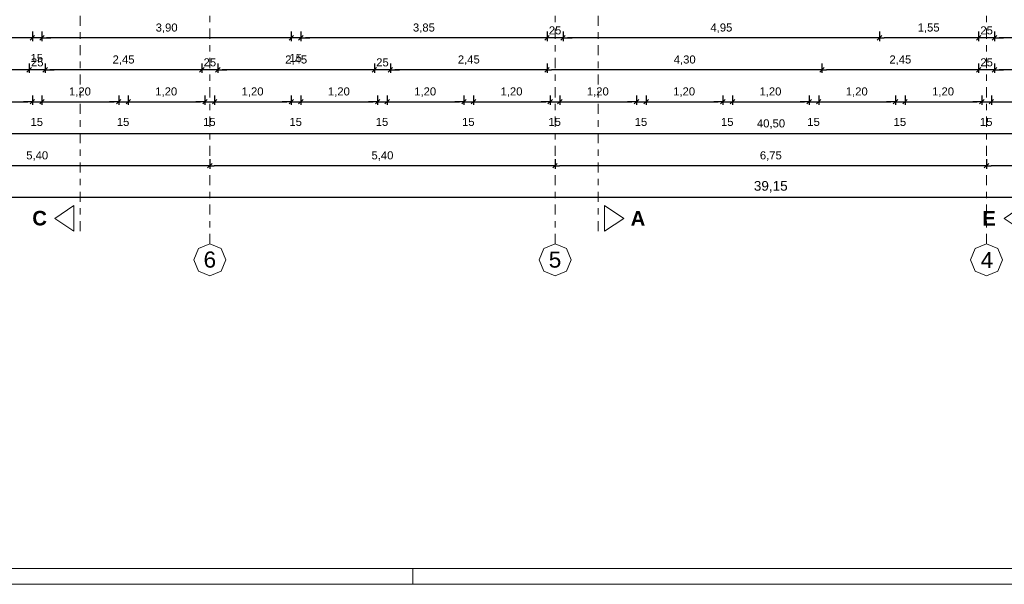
# Model space of a CAD drawing. Header units: metres. Extents: x -45.2 to 14.3, y -31.8 to 10.2.
# Tile 19 of 152: x -31.3 to -15.9, y -31.8 to -23. Entities that reach past the tile are written whole.
import ezdxf

# ---------------------------------------------------------------- set-up
doc = ezdxf.new("R2010")
doc.units = ezdxf.units.M
doc.header["$LTSCALE"] = 0.05
doc.linetypes.add('Achsen 01', pattern=[5.291531, 3.175, -1.058062, 0.352704, -0.705764])
doc.layers.get('0').update_dxf_attribs({"lineweight": 25})
doc.layers.add('AV1-Achsen', color=1, linetype='Achsen 01', lineweight=18, true_color=0xff0000)
for name, color, linetype, lineweight in [('AV1-Planrahmen', 7, 'Continuous', 9), ('AV1-Schnitt Achsen', 7, 'Achsen 01', 18), ('Bemaßung-Bemaßung', 7, 'Continuous', 9), ('Keine', 7, 'Continuous', 9)]:
    doc.layers.add(name, color=color, linetype=linetype, lineweight=lineweight)
doc.styles.add('Arial', font='arial.ttf')
doc.styles.add('Arial (bold)', font='arialbd.ttf')

# ---------------------------------------------------------------- blocks, each defined once
blk = doc.blocks.new('Group')
at = {"layer": 'AV1-Planrahmen', "color": 7}
blk.add_line((-0.1945, -0.4205), (-0.1945, -0.4155), dxfattribs=at)
at = {"layer": 'AV1-Planrahmen', "color": 7, "flags": 128}
for points in [[(-0.5945, -0.4205), (-0.5945, 0.4205), (0.5945, 0.4205), (0.5945, -0.4205)], [(-0.5695, -0.4155), (-0.5695, 0.4155), (0.4045, 0.4155), (0.4045, -0.4155)]]:
    blk.add_lwpolyline(points, close=True, dxfattribs=at)

msp = doc.modelspace()

# ---------------------------------------------------------------- linework, layer by layer
at = {"color": 0, "linetype": 'Continuous', "lineweight": 15}
for p, q in [((-31.09, -23.24), (-31.16, -23.31)), ((-31.09, -23.24), (-31.16, -23.31)), ((-31.01, -23.31), (-30.94, -23.24)), ((-31.01, -23.31), (-30.94, -23.24)), ((-27.04, -23.24), (-27.11, -23.31)), ((-27.04, -23.24), (-27.11, -23.31)), ((-26.96, -23.31), (-26.89, -23.24)), ((-26.96, -23.31), (-26.89, -23.24)), ((-23.04, -23.24), (-23.11, -23.31)), ((-23.04, -23.24), (-23.11, -23.31)), ((-22.86, -23.31), (-22.79, -23.24)), ((-22.86, -23.31), (-22.79, -23.24)), ((-17.84, -23.24), (-17.91, -23.31)), ((-17.91, -23.31), (-17.84, -23.24)), ((-16.29, -23.24), (-16.36, -23.31)), ((-16.29, -23.24), (-16.36, -23.31)), ((-16.11, -23.31), (-16.04, -23.24)), ((-16.11, -23.31), (-16.04, -23.24)), ((-31.14, -23.74), (-31.21, -23.81)), ((-31.14, -23.74), (-31.21, -23.81)), ((-30.96, -23.81), (-30.89, -23.74)), ((-30.96, -23.81), (-30.89, -23.74)), ((-28.44, -23.74), (-28.51, -23.81)), ((-28.44, -23.74), (-28.51, -23.81)), ((-28.26, -23.81), (-28.19, -23.74)), ((-28.26, -23.81), (-28.19, -23.74)), ((-25.74, -23.74), (-25.81, -23.81)), ((-25.74, -23.74), (-25.81, -23.81)), ((-25.56, -23.81), (-25.49, -23.74)), ((-25.56, -23.81), (-25.49, -23.74)), ((-23.04, -23.74), (-23.11, -23.81)), ((-23.11, -23.81), (-23.04, -23.74)), ((-18.74, -23.74), (-18.81, -23.81)), ((-18.81, -23.81), (-18.74, -23.74)), ((-16.29, -23.74), (-16.36, -23.81)), ((-16.29, -23.74), (-16.36, -23.81)), ((-16.11, -23.81), (-16.04, -23.74)), ((-16.11, -23.81), (-16.04, -23.74)), ((-31.09, -24.24), (-31.16, -24.31)), ((-31.09, -24.24), (-31.16, -24.31)), ((-31.01, -24.31), (-30.94, -24.24)), ((-31.01, -24.31), (-30.94, -24.24)), ((-29.74, -24.24), (-29.81, -24.31)), ((-29.74, -24.24), (-29.81, -24.31)), ((-29.66, -24.31), (-29.59, -24.24)), ((-29.66, -24.31), (-29.59, -24.24)), ((-28.39, -24.24), (-28.46, -24.31)), ((-28.39, -24.24), (-28.46, -24.31)), ((-28.31, -24.31), (-28.24, -24.24)), ((-28.31, -24.31), (-28.24, -24.24)), ((-27.04, -24.24), (-27.11, -24.31)), ((-27.04, -24.24), (-27.11, -24.31)), ((-26.96, -24.31), (-26.89, -24.24)), ((-26.96, -24.31), (-26.89, -24.24)), ((-25.69, -24.24), (-25.76, -24.31)), ((-25.69, -24.24), (-25.76, -24.31)), ((-25.61, -24.31), (-25.54, -24.24)), ((-25.61, -24.31), (-25.54, -24.24)), ((-24.34, -24.24), (-24.41, -24.31)), ((-24.34, -24.24), (-24.41, -24.31)), ((-24.26, -24.31), (-24.19, -24.24)), ((-24.26, -24.31), (-24.19, -24.24)), ((-22.99, -24.24), (-23.06, -24.31)), ((-22.99, -24.24), (-23.06, -24.31)), ((-22.91, -24.31), (-22.84, -24.24)), ((-22.91, -24.31), (-22.84, -24.24)), ((-21.64, -24.24), (-21.71, -24.31)), ((-21.64, -24.24), (-21.71, -24.31)), ((-21.56, -24.31), (-21.49, -24.24)), ((-21.56, -24.31), (-21.49, -24.24)), ((-20.29, -24.24), (-20.36, -24.31)), ((-20.29, -24.24), (-20.36, -24.31)), ((-20.21, -24.31), (-20.14, -24.24)), ((-20.21, -24.31), (-20.14, -24.24)), ((-18.94, -24.24), (-19.01, -24.31)), ((-18.94, -24.24), (-19.01, -24.31)), ((-18.86, -24.31), (-18.79, -24.24)), ((-18.86, -24.31), (-18.79, -24.24)), ((-17.59, -24.24), (-17.66, -24.31)), ((-17.59, -24.24), (-17.66, -24.31)), ((-17.51, -24.31), (-17.44, -24.24)), ((-17.51, -24.31), (-17.44, -24.24)), ((-16.24, -24.24), (-16.31, -24.31)), ((-16.24, -24.24), (-16.31, -24.31)), ((-16.16, -24.31), (-16.09, -24.24)), ((-16.16, -24.31), (-16.09, -24.24)), ((-28.315, -25.24), (-28.385, -25.31)), ((-28.385, -25.31), (-28.315, -25.24)), ((-22.915, -25.24), (-22.985, -25.31)), ((-22.985, -25.31), (-22.915, -25.24)), ((-16.165, -25.24), (-16.235, -25.31)), ((-16.235, -25.31), (-16.165, -25.24))]:
    msp.add_line(p, q, dxfattribs=at)
at = {"color": 0, "linetype": 'ByBlock', "lineweight": -2}
for p, q in [((-31.125, -23.275), (-31.196, -23.275)), ((-31.125, -23.275), (-31.196, -23.275)), ((-30.975, -23.275), (-30.904, -23.275)), ((-30.975, -23.275), (-30.904, -23.275)), ((-27.075, -23.275), (-27.146, -23.275)), ((-27.075, -23.275), (-27.146, -23.275)), ((-26.925, -23.275), (-26.854, -23.275)), ((-26.925, -23.275), (-26.854, -23.275)), ((-23.075, -23.275), (-23.146, -23.275)), ((-23.075, -23.275), (-23.146, -23.275)), ((-22.825, -23.275), (-22.754, -23.275)), ((-22.825, -23.275), (-22.754, -23.275)), ((-17.875, -23.275), (-17.946, -23.275)), ((-17.875, -23.275), (-17.804, -23.275)), ((-16.325, -23.275), (-16.396, -23.275)), ((-16.325, -23.275), (-16.396, -23.275)), ((-16.075, -23.275), (-16.004, -23.275)), ((-16.075, -23.275), (-16.004, -23.275)), ((-31.175, -23.775), (-31.246, -23.775)), ((-31.175, -23.775), (-31.246, -23.775)), ((-30.925, -23.775), (-30.854, -23.775)), ((-30.925, -23.775), (-30.854, -23.775)), ((-28.475, -23.775), (-28.546, -23.775)), ((-28.475, -23.775), (-28.546, -23.775)), ((-28.225, -23.775), (-28.154, -23.775)), ((-28.225, -23.775), (-28.154, -23.775)), ((-25.775, -23.775), (-25.846, -23.775)), ((-25.775, -23.775), (-25.846, -23.775)), ((-25.525, -23.775), (-25.454, -23.775)), ((-25.525, -23.775), (-25.454, -23.775)), ((-23.075, -23.775), (-23.146, -23.775)), ((-23.075, -23.775), (-23.004, -23.775)), ((-18.775, -23.775), (-18.846, -23.775)), ((-18.775, -23.775), (-18.704, -23.775)), ((-16.325, -23.775), (-16.396, -23.775)), ((-16.325, -23.775), (-16.396, -23.775)), ((-16.075, -23.775), (-16.004, -23.775)), ((-16.075, -23.775), (-16.004, -23.775)), ((-31.125, -24.275), (-31.196, -24.275)), ((-31.125, -24.275), (-31.196, -24.275)), ((-30.975, -24.275), (-30.904, -24.275)), ((-30.975, -24.275), (-30.904, -24.275)), ((-29.775, -24.275), (-29.846, -24.275)), ((-29.775, -24.275), (-29.846, -24.275)), ((-29.625, -24.275), (-29.554, -24.275)), ((-29.625, -24.275), (-29.554, -24.275)), ((-28.425, -24.275), (-28.496, -24.275)), ((-28.425, -24.275), (-28.496, -24.275)), ((-28.275, -24.275), (-28.204, -24.275)), ((-28.275, -24.275), (-28.204, -24.275)), ((-27.075, -24.275), (-27.146, -24.275)), ((-27.075, -24.275), (-27.146, -24.275)), ((-26.925, -24.275), (-26.854, -24.275)), ((-26.925, -24.275), (-26.854, -24.275)), ((-25.725, -24.275), (-25.796, -24.275)), ((-25.725, -24.275), (-25.796, -24.275)), ((-25.575, -24.275), (-25.504, -24.275)), ((-25.575, -24.275), (-25.504, -24.275)), ((-24.375, -24.275), (-24.446, -24.275)), ((-24.375, -24.275), (-24.446, -24.275)), ((-24.225, -24.275), (-24.154, -24.275)), ((-24.225, -24.275), (-24.154, -24.275)), ((-23.025, -24.275), (-23.096, -24.275)), ((-23.025, -24.275), (-23.096, -24.275)), ((-22.875, -24.275), (-22.804, -24.275)), ((-22.875, -24.275), (-22.804, -24.275)), ((-21.675, -24.275), (-21.746, -24.275)), ((-21.675, -24.275), (-21.746, -24.275)), ((-21.525, -24.275), (-21.454, -24.275)), ((-21.525, -24.275), (-21.454, -24.275)), ((-20.325, -24.275), (-20.396, -24.275)), ((-20.325, -24.275), (-20.396, -24.275)), ((-20.175, -24.275), (-20.104, -24.275)), ((-20.175, -24.275), (-20.104, -24.275)), ((-18.975, -24.275), (-19.046, -24.275)), ((-18.975, -24.275), (-19.046, -24.275)), ((-18.825, -24.275), (-18.754, -24.275)), ((-18.825, -24.275), (-18.754, -24.275)), ((-17.625, -24.275), (-17.696, -24.275)), ((-17.625, -24.275), (-17.696, -24.275)), ((-17.475, -24.275), (-17.404, -24.275)), ((-17.475, -24.275), (-17.404, -24.275)), ((-16.275, -24.275), (-16.346, -24.275)), ((-16.275, -24.275), (-16.346, -24.275)), ((-16.125, -24.275), (-16.054, -24.275)), ((-16.125, -24.275), (-16.054, -24.275)), ((-28.35, -25.275), (-28.421, -25.275)), ((-28.35, -25.275), (-28.279, -25.275)), ((-22.95, -25.275), (-23.021, -25.275)), ((-22.95, -25.275), (-22.879, -25.275)), ((-16.2, -25.275), (-16.271, -25.275)), ((-16.2, -25.275), (-16.129, -25.275))]:
    msp.add_line(p, q, dxfattribs=at)
at = {"layer": 'AV1-Achsen'}
for p, q in [((-28.35, -26.5), (-28.35, 4.9)), ((-22.95, -26.5), (-22.95, 4.9)), ((-16.2, -26.5), (-16.2, 4.9))]:
    msp.add_line(p, q, dxfattribs=at)
at = {"layer": 'AV1-Achsen', "linetype": 'Continuous'}
for points in [[(-28.35, -26.5), (-28.173, -26.573), (-28.1, -26.75), (-28.173, -26.927), (-28.35, -27), (-28.527, -26.927), (-28.6, -26.75), (-28.527, -26.573)], [(-22.95, -26.5), (-22.773, -26.573), (-22.7, -26.75), (-22.773, -26.927), (-22.95, -27), (-23.127, -26.927), (-23.2, -26.75), (-23.127, -26.573)], [(-16.2, -26.5), (-16.023, -26.573), (-15.95, -26.75), (-16.023, -26.927), (-16.2, -27), (-16.377, -26.927), (-16.45, -26.75), (-16.377, -26.573)]]:
    msp.add_lwpolyline(points, close=True, dxfattribs=at)
at = {"layer": 'AV1-Schnitt Achsen'}
for p, q in [((-30.375, -26.3), (-30.375, 4.7)), ((-22.275, -26.3), (-22.275, 4.7))]:
    msp.add_line(p, q, dxfattribs=at)
at = {"layer": 'AV1-Schnitt Achsen', "linetype": 'Continuous'}
for points in [[(-30.475, -25.9), (-30.475, -26.3), (-30.775, -26.1)], [(-22.175, -25.9), (-22.175, -26.3), (-21.875, -26.1)], [(-15.625, -25.9), (-15.625, -26.3), (-15.925, -26.1)]]:
    msp.add_lwpolyline(points, close=True, dxfattribs=at)
at = {"layer": 'Bemaßung-Bemaßung', "color": 0, "linetype": 'Continuous', "lineweight": -2}
for p, q in [((-31.125, -23.175), (-31.125, -23.325)), ((-31.125, -23.175), (-31.125, -23.325)), ((-30.975, -23.175), (-30.975, -23.325)), ((-30.975, -23.175), (-30.975, -23.325)), ((-27.075, -23.175), (-27.075, -23.325)), ((-27.075, -23.175), (-27.075, -23.325)), ((-26.925, -23.175), (-26.925, -23.325)), ((-26.925, -23.175), (-26.925, -23.325)), ((-23.075, -23.175), (-23.075, -23.325)), ((-23.075, -23.175), (-23.075, -23.325)), ((-22.825, -23.175), (-22.825, -23.325)), ((-22.825, -23.175), (-22.825, -23.325)), ((-17.875, -23.175), (-17.875, -23.325)), ((-17.875, -23.175), (-17.875, -23.325)), ((-16.325, -23.175), (-16.325, -23.325)), ((-16.325, -23.175), (-16.325, -23.325)), ((-16.075, -23.175), (-16.075, -23.325)), ((-16.075, -23.175), (-16.075, -23.325)), ((-31.196, -23.275), (-34.954, -23.275)), ((-31.196, -23.275), (-31.266, -23.275)), ((-30.975, -23.275), (-31.125, -23.275)), ((-30.904, -23.275), (-30.834, -23.275)), ((-27.146, -23.275), (-30.904, -23.275)), ((-27.146, -23.275), (-27.216, -23.275)), ((-26.925, -23.275), (-27.075, -23.275)), ((-26.854, -23.275), (-26.784, -23.275)), ((-23.146, -23.275), (-26.854, -23.275)), ((-23.146, -23.275), (-23.216, -23.275)), ((-22.825, -23.275), (-23.075, -23.275)), ((-22.754, -23.275), (-22.684, -23.275)), ((-17.946, -23.275), (-22.754, -23.275)), ((-16.396, -23.275), (-17.804, -23.275)), ((-16.396, -23.275), (-16.466, -23.275)), ((-16.075, -23.275), (-16.325, -23.275)), ((-16.004, -23.275), (-15.934, -23.275)), ((-12.296, -23.275), (-16.004, -23.275)), ((-31.125, -24.175), (-31.125, -24.325)), ((-31.125, -24.175), (-31.125, -24.325)), ((-30.975, -24.175), (-30.975, -24.325)), ((-30.975, -24.175), (-30.975, -24.325)), ((-29.775, -24.175), (-29.775, -24.325)), ((-29.775, -24.175), (-29.775, -24.325)), ((-29.625, -24.175), (-29.625, -24.325)), ((-29.625, -24.175), (-29.625, -24.325)), ((-28.425, -24.175), (-28.425, -24.325)), ((-28.425, -24.175), (-28.425, -24.325)), ((-28.275, -24.175), (-28.275, -24.325)), ((-28.275, -24.175), (-28.275, -24.325)), ((-27.075, -24.175), (-27.075, -24.325)), ((-27.075, -24.175), (-27.075, -24.325)), ((-26.925, -24.175), (-26.925, -24.325)), ((-26.925, -24.175), (-26.925, -24.325)), ((-25.725, -24.175), (-25.725, -24.325)), ((-25.725, -24.175), (-25.725, -24.325)), ((-25.575, -24.175), (-25.575, -24.325)), ((-25.575, -24.175), (-25.575, -24.325)), ((-24.375, -24.175), (-24.375, -24.325)), ((-24.375, -24.175), (-24.375, -24.325)), ((-24.225, -24.175), (-24.225, -24.325)), ((-24.225, -24.175), (-24.225, -24.325)), ((-23.025, -24.175), (-23.025, -24.325)), ((-23.025, -24.175), (-23.025, -24.325)), ((-22.875, -24.175), (-22.875, -24.325)), ((-22.875, -24.175), (-22.875, -24.325)), ((-21.675, -24.175), (-21.675, -24.325)), ((-21.675, -24.175), (-21.675, -24.325)), ((-21.525, -24.175), (-21.525, -24.325)), ((-21.525, -24.175), (-21.525, -24.325)), ((-20.325, -24.175), (-20.325, -24.325)), ((-20.325, -24.175), (-20.325, -24.325)), ((-20.175, -24.175), (-20.175, -24.325)), ((-20.175, -24.175), (-20.175, -24.325)), ((-18.975, -24.175), (-18.975, -24.325)), ((-18.975, -24.175), (-18.975, -24.325)), ((-18.825, -24.175), (-18.825, -24.325)), ((-18.825, -24.175), (-18.825, -24.325)), ((-17.625, -24.175), (-17.625, -24.325)), ((-17.625, -24.175), (-17.625, -24.325)), ((-17.475, -24.175), (-17.475, -24.325)), ((-17.475, -24.175), (-17.475, -24.325)), ((-16.275, -24.175), (-16.275, -24.325)), ((-16.275, -24.175), (-16.275, -24.325)), ((-16.125, -24.175), (-16.125, -24.325)), ((-16.125, -24.175), (-16.125, -24.325)), ((-32.254, -24.275), (-31.196, -24.275)), ((-31.196, -24.275), (-31.266, -24.275)), ((-31.125, -24.275), (-30.975, -24.275)), ((-30.904, -24.275), (-29.846, -24.275)), ((-30.904, -24.275), (-30.834, -24.275)), ((-29.846, -24.275), (-29.916, -24.275)), ((-29.775, -24.275), (-29.625, -24.275)), ((-29.554, -24.275), (-28.496, -24.275)), ((-29.554, -24.275), (-29.484, -24.275)), ((-28.496, -24.275), (-28.566, -24.275)), ((-28.425, -24.275), (-28.275, -24.275)), ((-28.204, -24.275), (-27.146, -24.275)), ((-28.204, -24.275), (-28.134, -24.275)), ((-27.146, -24.275), (-27.216, -24.275)), ((-27.075, -24.275), (-26.925, -24.275)), ((-26.854, -24.275), (-25.796, -24.275)), ((-26.854, -24.275), (-26.784, -24.275)), ((-25.796, -24.275), (-25.866, -24.275)), ((-25.725, -24.275), (-25.575, -24.275)), ((-25.504, -24.275), (-24.446, -24.275)), ((-25.504, -24.275), (-25.434, -24.275)), ((-24.446, -24.275), (-24.516, -24.275)), ((-24.375, -24.275), (-24.225, -24.275)), ((-24.154, -24.275), (-23.096, -24.275)), ((-24.154, -24.275), (-24.084, -24.275)), ((-23.096, -24.275), (-23.166, -24.275)), ((-23.025, -24.275), (-22.875, -24.275)), ((-22.804, -24.275), (-21.746, -24.275)), ((-22.804, -24.275), (-22.734, -24.275)), ((-21.746, -24.275), (-21.816, -24.275)), ((-21.675, -24.275), (-21.525, -24.275)), ((-21.454, -24.275), (-20.396, -24.275)), ((-21.454, -24.275), (-21.384, -24.275)), ((-20.396, -24.275), (-20.466, -24.275)), ((-20.325, -24.275), (-20.175, -24.275)), ((-20.104, -24.275), (-19.046, -24.275)), ((-20.104, -24.275), (-20.034, -24.275)), ((-19.046, -24.275), (-19.116, -24.275)), ((-18.975, -24.275), (-18.825, -24.275)), ((-18.754, -24.275), (-17.696, -24.275)), ((-18.754, -24.275), (-18.684, -24.275)), ((-17.696, -24.275), (-17.766, -24.275)), ((-17.625, -24.275), (-17.475, -24.275)), ((-17.404, -24.275), (-16.346, -24.275)), ((-17.404, -24.275), (-17.334, -24.275)), ((-16.346, -24.275), (-16.416, -24.275)), ((-16.275, -24.275), (-16.125, -24.275)), ((-16.054, -24.275), (-14.996, -24.275)), ((-16.054, -24.275), (-15.984, -24.275))]:
    msp.add_line(p, q, dxfattribs=at)
at = {"layer": 'Bemaßung-Bemaßung', "color": 0, "lineweight": -2}
for p, q in [((-31.175, -23.675), (-31.175, -23.825)), ((-31.175, -23.675), (-31.175, -23.825)), ((-30.925, -23.675), (-30.925, -23.825)), ((-30.925, -23.675), (-30.925, -23.825)), ((-28.475, -23.675), (-28.475, -23.825)), ((-28.475, -23.675), (-28.475, -23.825)), ((-28.225, -23.675), (-28.225, -23.825)), ((-28.225, -23.675), (-28.225, -23.825)), ((-25.775, -23.675), (-25.775, -23.825)), ((-25.775, -23.675), (-25.775, -23.825)), ((-25.525, -23.675), (-25.525, -23.825)), ((-25.525, -23.675), (-25.525, -23.825)), ((-23.075, -23.675), (-23.075, -23.825)), ((-23.075, -23.675), (-23.075, -23.825)), ((-18.775, -23.675), (-18.775, -23.825)), ((-18.775, -23.675), (-18.775, -23.825)), ((-16.325, -23.675), (-16.325, -23.825)), ((-16.325, -23.675), (-16.325, -23.825)), ((-16.075, -23.675), (-16.075, -23.825)), ((-16.075, -23.675), (-16.075, -23.825)), ((-31.246, -23.775), (-33.554, -23.775)), ((-31.246, -23.775), (-31.316, -23.775)), ((-30.925, -23.775), (-31.175, -23.775)), ((-30.854, -23.775), (-30.784, -23.775)), ((-28.546, -23.775), (-30.854, -23.775)), ((-28.546, -23.775), (-28.616, -23.775)), ((-28.225, -23.775), (-28.475, -23.775)), ((-28.154, -23.775), (-28.084, -23.775)), ((-25.846, -23.775), (-28.154, -23.775)), ((-25.846, -23.775), (-25.916, -23.775)), ((-25.525, -23.775), (-25.775, -23.775)), ((-25.454, -23.775), (-25.384, -23.775)), ((-23.146, -23.775), (-25.454, -23.775)), ((-18.846, -23.775), (-23.004, -23.775)), ((-16.396, -23.775), (-18.704, -23.775)), ((-16.396, -23.775), (-16.466, -23.775)), ((-16.075, -23.775), (-16.325, -23.775)), ((-16.004, -23.775), (-15.934, -23.775)), ((-13.696, -23.775), (-16.004, -23.775)), ((0.604, -24.775), (-39.754, -24.775)), ((-28.35, -25.175), (-28.35, -25.325)), ((-28.35, -25.175), (-28.35, -25.325)), ((-22.95, -25.175), (-22.95, -25.325)), ((-22.95, -25.175), (-22.95, -25.325)), ((-16.2, -25.175), (-16.2, -25.325)), ((-16.2, -25.175), (-16.2, -25.325)), ((-28.421, -25.275), (-33.679, -25.275)), ((-23.021, -25.275), (-28.279, -25.275)), ((-16.271, -25.275), (-22.879, -25.275)), ((-10.871, -25.275), (-16.129, -25.275)), ((-0.071, -25.775), (-39.079, -25.775))]:
    msp.add_line(p, q, dxfattribs=at)
at = {"layer": 'Defpoints', "color": 0, "lineweight": 0}
for p, q in [((-31.125, -23.275), (-31.125, -23.275)), ((-30.975, -23.275), (-30.975, -23.275)), ((-27.075, -23.275), (-27.075, -23.275)), ((-26.925, -23.275), (-26.925, -23.275)), ((-23.075, -23.275), (-23.075, -23.275)), ((-22.825, -23.275), (-22.825, -23.275)), ((-17.875, -23.275), (-17.875, -23.275)), ((-16.325, -23.275), (-16.325, -23.275)), ((-16.075, -23.275), (-16.075, -23.275)), ((-31.175, -23.775), (-31.175, -23.775)), ((-30.925, -23.775), (-30.925, -23.775)), ((-28.475, -23.775), (-28.475, -23.775)), ((-28.225, -23.775), (-28.225, -23.775)), ((-25.775, -23.775), (-25.775, -23.775)), ((-25.525, -23.775), (-25.525, -23.775)), ((-23.075, -23.775), (-23.075, -23.775)), ((-18.775, -23.775), (-18.775, -23.775)), ((-16.325, -23.775), (-16.325, -23.775)), ((-16.075, -23.775), (-16.075, -23.775)), ((-31.125, -24.275), (-31.125, -24.275)), ((-30.975, -24.275), (-30.975, -24.275)), ((-29.775, -24.275), (-29.775, -24.275)), ((-29.625, -24.275), (-29.625, -24.275)), ((-28.425, -24.275), (-28.425, -24.275)), ((-28.275, -24.275), (-28.275, -24.275)), ((-27.075, -24.275), (-27.075, -24.275)), ((-26.925, -24.275), (-26.925, -24.275)), ((-25.725, -24.275), (-25.725, -24.275)), ((-25.575, -24.275), (-25.575, -24.275)), ((-24.375, -24.275), (-24.375, -24.275)), ((-24.225, -24.275), (-24.225, -24.275)), ((-23.025, -24.275), (-23.025, -24.275)), ((-22.875, -24.275), (-22.875, -24.275)), ((-21.675, -24.275), (-21.675, -24.275)), ((-21.525, -24.275), (-21.525, -24.275)), ((-20.325, -24.275), (-20.325, -24.275)), ((-20.175, -24.275), (-20.175, -24.275)), ((-18.975, -24.275), (-18.975, -24.275)), ((-18.825, -24.275), (-18.825, -24.275)), ((-17.625, -24.275), (-17.625, -24.275)), ((-17.475, -24.275), (-17.475, -24.275)), ((-16.275, -24.275), (-16.275, -24.275)), ((-16.125, -24.275), (-16.125, -24.275)), ((-28.35, -25.275), (-28.35, -25.275)), ((-22.95, -25.275), (-22.95, -25.275)), ((-16.2, -25.275), (-16.2, -25.275))]:
    msp.add_line(p, q, dxfattribs=at)

# ---------------------------------------------------------------- block references
at = {"layer": 'Keine', "color": 7, "transparency": 33554687, "xscale": 50, "yscale": 50, "zscale": 50}
msp.add_blockref('Group', (-15.45, -10.8), dxfattribs=at)

# ---------------------------------------------------------------- texts
at = {"layer": 'AV1-Achsen', "char_height": 0.252, "attachment_point": 7, "style": 'Arial'}
for s, insert in [('6', (-28.447, -26.874)), ('5', (-23.048, -26.874)), ('4', (-16.292, -26.876))]:
    msp.add_mtext(s, dxfattribs=dict(at, insert=insert))
at = {"layer": 'AV1-Schnitt Achsen', "char_height": 0.227, "attachment_point": 7, "style": 'Arial (bold)'}
for s, insert in [('C', (-31.126, -26.213)), ('A', (-21.767, -26.213)), ('E', (-16.266, -26.213))]:
    msp.add_mtext(s, dxfattribs=dict(at, insert=insert))
at = {"layer": 'Bemaßung-Bemaßung', "color": 0, "attachment_point": 7, "style": 'Arial'}
for s, insert, char_height in [('3,90', (-29.196, -23.2), 0.1261), ('3,85', (-25.172, -23.2), 0.1261), ('25', (-23.047, -23.223), 0.1261), ('4,95', (-20.519, -23.2), 0.1261), ('1,55', (-17.277, -23.2), 0.1261), ('25', (-16.297, -23.223), 0.1261), ('25', (-31.147, -23.723), 0.1261), ('15', (-31.154, -23.655), 0.1261), ('2,45', (-29.87, -23.7), 0.1261), ('25', (-28.447, -23.723), 0.1261), ('2,45', (-27.17, -23.7), 0.1261), ('15', (-27.104, -23.655), 0.1261), ('25', (-25.747, -23.723), 0.1261), ('2,45', (-24.47, -23.7), 0.1261), ('4,30', (-21.093, -23.7), 0.1261), ('2,45', (-17.72, -23.7), 0.1261), ('25', (-16.297, -23.723), 0.1261), ('1,20', (-30.552, -24.2), 0.1261), ('1,20', (-29.202, -24.2), 0.1261), ('1,20', (-27.852, -24.2), 0.1261), ('1,20', (-26.502, -24.2), 0.1261), ('1,20', (-25.152, -24.2), 0.1261), ('1,20', (-23.802, -24.2), 0.1261), ('1,20', (-22.452, -24.2), 0.1261), ('1,20', (-21.102, -24.2), 0.1261), ('1,20', (-19.752, -24.2), 0.1261), ('1,20', (-18.402, -24.2), 0.1261), ('1,20', (-17.052, -24.2), 0.1261), ('15', (-31.154, -24.655), 0.1261), ('15', (-29.804, -24.655), 0.1261), ('15', (-28.454, -24.655), 0.1261), ('15', (-27.104, -24.655), 0.1261), ('15', (-25.754, -24.655), 0.1261), ('15', (-24.404, -24.655), 0.1261), ('15', (-23.054, -24.655), 0.1261), ('15', (-21.704, -24.655), 0.1261), ('15', (-20.354, -24.655), 0.1261), ('40,50', (-19.792, -24.7), 0.1261), ('15', (-19.004, -24.655), 0.1261), ('15', (-17.654, -24.655), 0.1261), ('15', (-16.304, -24.655), 0.1261), ('5,40', (-31.221, -25.2), 0.1261), ('5,40', (-25.821, -25.2), 0.1261), ('6,75', (-19.746, -25.2), 0.1261), ('39,15', (-19.84, -25.695), 0.1513)]:
    msp.add_mtext(s, dxfattribs=dict(at, insert=insert, char_height=char_height))

doc.saveas('drawing.dxf')
